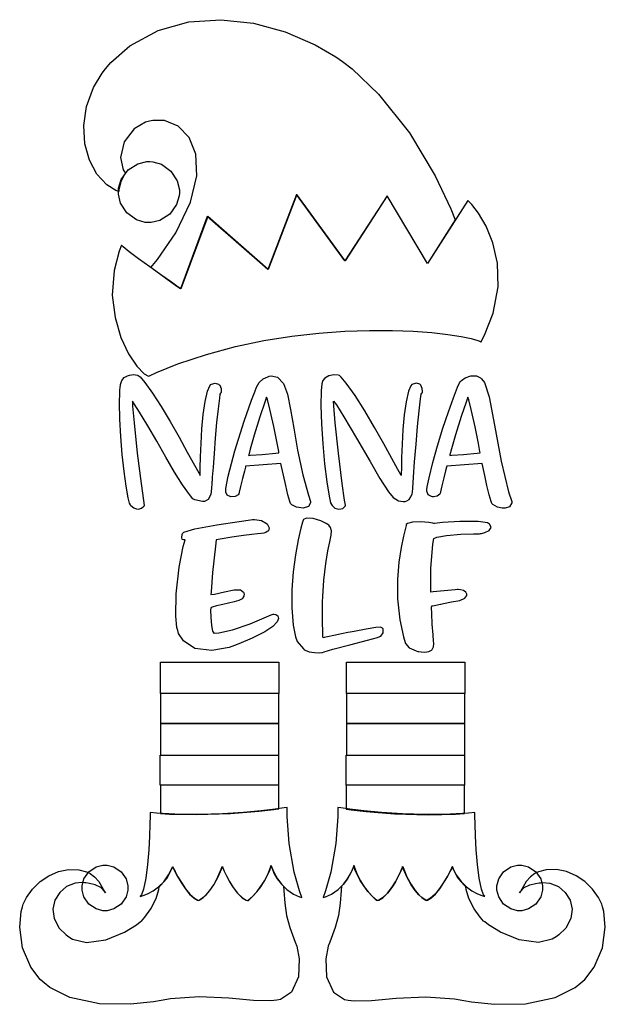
# Model space of a CAD drawing. Extents: x 2.26 to 5.25, y 0.2 to 5.22.
import ezdxf

# ---------------------------------------------------------------- set-up
doc = ezdxf.new("R2010")
doc.units = 0
doc.layers.get('0').update_dxf_attribs({"linetype": 'CONTINUOUS'})

msp = doc.modelspace()

# ---------------------------------------------------------------- linework, layer by layer
at = {"color": 95}
for points in [[(4.48753, 4.19933), (4.34581, 3.9764), (4.1396, 4.32221), (3.92503, 3.991), (3.67811, 4.32954), (3.53331, 3.94721), (3.22396, 4.21701), (3.08649, 3.84722), (3.08649, 3.84722), (3.07324, 3.85656), (3.03842, 3.88124), (2.98931, 3.91624), (2.94726, 3.9465), (2.93332, 3.9566), (2.96821, 3.99826), (3.06093, 4.13314), (3.13693, 4.28965), (3.16883, 4.42426), (3.16407, 4.5351), (3.12993, 4.62033), (3.07394, 4.67806), (3.00347, 4.70638), (2.94444, 4.70796), (2.92606, 4.70344), (2.90571, 4.69868), (2.84928, 4.66476), (2.79715, 4.59842), (2.77897, 4.51818), (2.79297, 4.45475), (2.80414, 4.43782), (2.79893, 4.43132), (2.78006, 4.39501), (2.77106, 4.354), (2.77083, 4.34517), (2.7545, 4.35053), (2.70947, 4.37858), (2.65842, 4.43306), (2.62001, 4.50439), (2.59674, 4.58854), (2.59093, 4.68132), (2.60514, 4.77865), (2.64171, 4.87631), (2.68539, 4.94868), (2.70313, 4.97017), (2.72999, 5.00293), (2.82731, 5.08751), (2.97043, 5.16644), (3.12679, 5.21018), (3.29085, 5.22174), (3.45697, 5.20421), (3.61951, 5.1606), (3.77289, 5.09407), (3.87869, 5.03179), (3.91146, 5.00765), (3.96104, 4.97108), (4.0956, 4.84196), (4.25375, 4.64372), (4.38471, 4.4254), (4.4649, 4.25706), (4.48753, 4.19933)], [(3.28228, 3.35867), (3.28537, 3.35558), (3.29215, 3.33968), (3.29269, 3.32428), (3.29269, 3.31913), (3.28961, 3.31597), (3.28651, 3.31011), (3.28353, 3.28922), (3.27675, 3.236), (3.26958, 3.16521), (3.26258, 3.08594), (3.25624, 3.00711), (3.25103, 2.93767), (3.2474, 2.88656), (3.24604, 2.86757), (3.24582, 2.86285), (3.24539, 2.85476), (3.24408, 2.8304), (3.23915, 2.79829), (3.22661, 2.77322), (3.20839, 2.76232), (3.2021, 2.76183), (3.19792, 2.76156), (3.15886, 2.77018), (3.15522, 2.77225), (3.14779, 2.77669), (3.13021, 2.79779), (3.09608, 2.84663), (3.05524, 2.91243), (3.01025, 2.98893), (2.96371, 3.06972), (2.91803, 3.14844), (2.87582, 3.21875), (2.84907, 3.26079), (2.83957, 3.27431), (2.84033, 3.24935), (2.84799, 3.16319), (2.86469, 3.00857), (2.88396, 2.85379), (2.89583, 2.76731), (2.90001, 2.74203), (2.89794, 2.73757), (2.88629, 2.72672), (2.86692, 2.72174), (2.84636, 2.72765), (2.83219, 2.74001), (2.82915, 2.74511), (2.82508, 2.75353), (2.81808, 2.78125), (2.80724, 2.84017), (2.79704, 2.9159), (2.78814, 3.00233), (2.78103, 3.09338), (2.77626, 3.183), (2.77442, 3.26514), (2.77501, 3.31657), (2.77604, 3.33365), (2.77675, 3.34006), (2.77946, 3.35915), (2.78575, 3.37939), (2.79812, 3.39481), (2.81407, 3.40381), (2.81976, 3.40554), (2.82417, 3.40713), (2.84517, 3.40989), (2.86561, 3.40685), (2.86979, 3.40554), (2.87912, 3.39806), (2.9031, 3.37044), (2.94299, 3.31569), (2.98693, 3.24707), (3.03267, 3.17031), (3.07775, 3.09099), (3.11979, 3.01492), (3.15653, 2.94769), (3.17811, 2.90826), (3.18544, 2.89513), (3.18571, 2.90479), (3.18631, 2.93371), (3.18772, 2.99046), (3.19032, 3.05908), (3.19461, 3.13331), (3.20122, 3.20676), (3.21072, 3.27322), (3.22364, 3.32628), (3.2346, 3.35297), (3.24061, 3.35969), (3.24397, 3.36182), (3.26183, 3.36703), (3.27914, 3.36182), (3.28228, 3.35867)], [(3.74897, 2.76183), (3.74897, 2.75558), (3.73785, 2.73676), (3.71078, 2.72771), (3.67731, 2.73313), (3.65315, 2.7455), (3.64686, 2.75142), (3.64318, 2.76275), (3.63346, 2.7971), (3.62196, 2.84424), (3.61068, 2.89626), (3.60113, 2.94157), (3.59793, 2.9566), (3.41769, 2.94303), (3.41613, 2.93707), (3.41097, 2.91699), (3.40164, 2.87967), (3.39176, 2.83865), (3.38531, 2.81071), (3.38336, 2.80138), (3.37972, 2.79704), (3.36399, 2.78797), (3.34169, 2.78554), (3.32329, 2.79438), (3.31565, 2.80985), (3.31565, 2.81494), (3.31586, 2.8285), (3.32915, 2.89187), (3.36313, 3.02106), (3.40978, 3.17193), (3.44726, 3.27897), (3.46149, 3.31392), (3.46431, 3.32178), (3.47336, 3.34517), (3.48708, 3.37017), (3.50726, 3.38889), (3.53043, 3.39942), (3.53851, 3.40136), (3.5485, 3.40332), (3.581, 3.39681), (3.61051, 3.36535), (3.63118, 3.30963), (3.64725, 3.23242), (3.66287, 3.13633), (3.68224, 3.02408), (3.70953, 2.89839), (3.73774, 2.79551), (3.74897, 2.76183)], [(4.26665, 3.35969), (4.26058, 3.35281), (4.24968, 3.32574), (4.23676, 3.27175), (4.22726, 3.20443), (4.22065, 3.13021), (4.21636, 3.05561), (4.21376, 2.98725), (4.21235, 2.93158), (4.21175, 2.90424), (4.21149, 2.89513), (4.20719, 2.90267), (4.19488, 2.92551), (4.16417, 2.9821), (4.1231, 3.05658), (4.07547, 3.14063), (4.02512, 3.22586), (3.97586, 3.30399), (3.93147, 3.36669), (3.90597, 3.3974), (3.89583, 3.40554), (3.88911, 3.40744), (3.86778, 3.40901), (3.84201, 3.4044), (3.8215, 3.39253), (3.81099, 3.37935), (3.80935, 3.37429), (3.80583, 3.36322), (3.80279, 3.32747), (3.80143, 3.25261), (3.80442, 3.15918), (3.81093, 3.05675), (3.82015, 2.95475), (3.83132, 2.86268), (3.84358, 2.78999), (3.85135, 2.75635), (3.85622, 2.74621), (3.85926, 2.7411), (3.87343, 2.72862), (3.89399, 2.72239), (3.91336, 2.72732), (3.92503, 2.7385), (3.92708, 2.74306), (3.9229, 2.76833), (3.91103, 2.85482), (3.89176, 3.0096), (3.87506, 3.16422), (3.8674, 3.25037), (3.86664, 3.27533), (3.88064, 3.25569), (3.91911, 3.19401), (3.98318, 3.08567), (4.05251, 2.96615), (4.10335, 2.87989), (4.12082, 2.8514), (4.12722, 2.84136), (4.14714, 2.81153), (4.17106, 2.78293), (4.197, 2.76644), (4.22125, 2.76221), (4.22917, 2.76286), (4.23199, 2.76307), (4.24046, 2.76535), (4.25168, 2.7724), (4.2615, 2.78586), (4.26758, 2.80208), (4.26878, 2.80761), (4.26899, 2.81022), (4.27046, 2.83122), (4.27447, 2.88721), (4.28022, 2.96511), (4.28722, 3.05442), (4.29492, 3.14464), (4.30274, 3.22526), (4.31017, 3.28592), (4.31326, 3.3094), (4.31668, 3.31597), (4.31976, 3.31913), (4.31976, 3.32428), (4.31922, 3.33968), (4.31244, 3.35558), (4.30935, 3.35867), (4.30621, 3.36182), (4.28917, 3.36703), (4.27056, 3.36182), (4.26665, 3.35969)], [(4.77604, 2.76183), (4.77604, 2.75532), (4.76454, 2.73579), (4.74192, 2.72846), (4.73438, 2.72846), (4.7264, 2.72846), (4.70258, 2.73329), (4.67888, 2.74701), (4.67393, 2.75142), (4.67031, 2.76269), (4.6606, 2.79682), (4.64908, 2.84347), (4.63775, 2.8954), (4.62819, 2.94135), (4.625, 2.9566), (4.44476, 2.94303), (4.44319, 2.93782), (4.43837, 2.91932), (4.42953, 2.88368), (4.41971, 2.84256), (4.41271, 2.81244), (4.41043, 2.8024), (4.40831, 2.79981), (4.39529, 2.79031), (4.37603, 2.78657), (4.37082, 2.78678), (4.36638, 2.78706), (4.34972, 2.79585), (4.34244, 2.81549), (4.34272, 2.82118), (4.34483, 2.83675), (4.35428, 2.88297), (4.37332, 2.96067), (4.39763, 3.04731), (4.42469, 3.13601), (4.45231, 3.22), (4.47803, 3.29226), (4.49957, 3.34603), (4.5096, 3.36828), (4.5146, 3.37429), (4.51937, 3.37989), (4.53776, 3.39318), (4.56668, 3.40392), (4.59631, 3.40349), (4.61692, 3.39399), (4.62185, 3.38889), (4.63678, 3.37033), (4.66, 3.2971), (4.68799, 3.15196), (4.72146, 2.96853), (4.75933, 2.8125), (4.77604, 2.76183)], [(3.43229, 2.99724), (3.44271, 2.99804), (3.50244, 3.00282), (3.5721, 3.00922), (3.58751, 3.01074), (3.58643, 3.01753), (3.57844, 3.0599), (3.56119, 3.14501), (3.54118, 3.23389), (3.52865, 3.28239), (3.52399, 3.29411), (3.51497, 3.26958), (3.49029, 3.19515), (3.46169, 3.10157), (3.44135, 3.03), (3.43306, 2.99983), (3.43229, 2.99724)], [(4.45936, 2.99724), (4.46978, 2.99804), (4.52951, 3.00282), (4.59918, 3.00922), (4.61458, 3.01074), (4.6135, 3.01725), (4.60579, 3.05886), (4.58903, 3.14307), (4.56917, 3.23199), (4.55626, 3.28136), (4.55106, 3.29411), (4.54237, 3.26992), (4.51824, 3.19646), (4.48958, 3.10271), (4.46869, 3.03043), (4.46013, 2.99983), (4.45936, 2.99724)], [(3.57607, 0.217014), (3.54688, 0.213108), (3.45742, 0.214953), (3.3316, 0.227701), (3.18067, 0.234646), (3.03429, 0.223579), (2.98643, 0.214953), (2.94764, 0.208171), (2.82992, 0.195747), (2.67085, 0.197754), (2.52035, 0.231065), (2.41792, 0.281793), (2.3896, 0.305556), (2.36957, 0.322374), (2.32058, 0.38596), (2.27849, 0.483453), (2.26432, 0.589193), (2.27181, 0.669), (2.27919, 0.694119), (2.28271, 0.706326), (2.2991, 0.741157), (2.32937, 0.784289), (2.36806, 0.821832), (2.41314, 0.852051), (2.46251, 0.873426), (2.51421, 0.884115), (2.56629, 0.882542), (2.60482, 0.872612), (2.61664, 0.867025), (2.62472, 0.863064), (2.64681, 0.846679), (2.66758, 0.822265), (2.68419, 0.79465), (2.69726, 0.772136), (2.7021, 0.764919), (2.69737, 0.772407), (2.67768, 0.791233), (2.64931, 0.805718), (2.62076, 0.812554), (2.602, 0.815104), (2.59581, 0.815972), (2.58399, 0.817817), (2.54731, 0.814671), (2.50385, 0.7972), (2.46843, 0.766982), (2.44396, 0.727322), (2.43349, 0.681586), (2.43994, 0.633029), (2.46631, 0.585069), (2.50196, 0.550022), (2.51563, 0.540961), (2.53467, 0.528375), (2.60607, 0.51199), (2.70437, 0.524576), (2.79921, 0.564128), (2.86035, 0.601508), (2.87918, 0.615994), (2.88542, 0.620714), (2.90354, 0.640625), (2.93343, 0.682671), (2.96044, 0.736436), (2.97428, 0.781033), (2.97601, 0.796169), (2.98281, 0.801921), (3.01471, 0.838271), (3.0409, 0.886556), (3.04482, 0.898275), (3.04568, 0.898275), (3.04839, 0.891439), (3.05789, 0.87321), (3.0721, 0.847168), (3.09006, 0.816894), (3.11079, 0.786025), (3.13325, 0.758137), (3.15636, 0.736708), (3.17312, 0.726779), (3.17914, 0.725369), (3.17904, 0.725478), (3.18078, 0.727593), (3.18821, 0.732206), (3.20042, 0.740776), (3.21642, 0.754937), (3.23525, 0.776258), (3.25592, 0.806369), (3.27746, 0.846897), (3.29417, 0.886014), (3.29893, 0.899306), (3.29893, 0.899306), (3.30143, 0.892904), (3.30871, 0.875651), (3.32026, 0.850857), (3.33578, 0.821724), (3.35471, 0.791396), (3.37668, 0.763075), (3.40132, 0.740018), (3.42096, 0.72781), (3.42811, 0.725369), (3.43192, 0.725369), (3.44331, 0.736817), (3.47706, 0.770833), (3.51628, 0.826878), (3.54254, 0.88444), (3.5479, 0.904514), (3.5479, 0.904514), (3.55106, 0.894803), (3.56158, 0.869792), (3.58083, 0.835558), (3.60221, 0.806858), (3.6104, 0.798286), (3.61231, 0.776747), (3.61822, 0.712076), (3.62696, 0.648546), (3.64247, 0.588542), (3.66319, 0.531575), (3.67085, 0.512858), (3.67876, 0.492947), (3.69086, 0.42844), (3.6875, 0.335667), (3.65207, 0.257542), (3.59608, 0.219889), (3.57607, 0.217014)], [(3.94168, 0.217014), (3.97081, 0.213108), (4.06028, 0.214953), (4.18604, 0.227701), (4.33703, 0.234646), (4.48335, 0.223579), (4.53125, 0.214953), (4.56999, 0.208171), (4.68778, 0.195747), (4.84685, 0.197754), (4.99735, 0.231065), (5.09978, 0.281793), (5.12815, 0.305556), (5.14811, 0.322319), (5.19706, 0.38596), (5.23915, 0.483453), (5.25336, 0.589193), (5.24588, 0.669), (5.23856, 0.694119), (5.23503, 0.706326), (5.21858, 0.741157), (5.18826, 0.784289), (5.14958, 0.821832), (5.10454, 0.852051), (5.05512, 0.873426), (5.00342, 0.884115), (4.95139, 0.882542), (4.91282, 0.872612), (4.90104, 0.867025), (4.8929, 0.863064), (4.87082, 0.846679), (4.8501, 0.822265), (4.8335, 0.79465), (4.82042, 0.772136), (4.81565, 0.764919), (4.82032, 0.772407), (4.83996, 0.791233), (4.86833, 0.805718), (4.89686, 0.812554), (4.91564, 0.815104), (4.92188, 0.815972), (4.93365, 0.817817), (4.97032, 0.814671), (5.01378, 0.7972), (5.04921, 0.766982), (5.07368, 0.727322), (5.08415, 0.681586), (5.07769, 0.633029), (5.05132, 0.585069), (5.01568, 0.550022), (5.00206, 0.540961), (4.98296, 0.528375), (4.91157, 0.51199), (4.81326, 0.524576), (4.71847, 0.564128), (4.65733, 0.601508), (4.63857, 0.615994), (4.63226, 0.620714), (4.61415, 0.640625), (4.58425, 0.682671), (4.55724, 0.736436), (4.5434, 0.781033), (4.54167, 0.796169), (4.53489, 0.801921), (4.50299, 0.838271), (4.47683, 0.886556), (4.47293, 0.898275), (4.472, 0.898275), (4.46924, 0.891439), (4.45979, 0.87321), (4.44558, 0.847168), (4.42757, 0.816894), (4.40685, 0.786025), (4.38439, 0.758137), (4.36128, 0.736708), (4.34451, 0.726725), (4.33854, 0.725369), (4.3386, 0.725424), (4.33686, 0.727593), (4.32949, 0.732206), (4.31728, 0.740776), (4.30126, 0.754937), (4.28244, 0.776258), (4.26178, 0.806369), (4.24018, 0.846897), (4.22347, 0.886014), (4.21875, 0.899306), (4.21875, 0.899306), (4.21619, 0.892904), (4.20893, 0.875651), (4.19738, 0.850857), (4.18186, 0.821724), (4.16292, 0.791396), (4.14094, 0.763075), (4.11632, 0.740018), (4.09668, 0.727756), (4.08957, 0.725369), (4.08572, 0.725369), (4.07433, 0.736817), (4.04058, 0.770833), (4.00136, 0.826878), (3.9751, 0.88444), (3.96978, 0.904514), (3.96978, 0.904514), (3.96658, 0.894803), (3.95611, 0.869792), (3.93679, 0.835558), (3.91542, 0.806858), (3.90728, 0.798286), (3.90533, 0.776747), (3.89942, 0.712076), (3.89074, 0.648546), (3.87522, 0.588542), (3.85449, 0.531575), (3.8469, 0.512858), (3.83876, 0.493001), (3.82639, 0.42844), (3.82981, 0.335667), (3.86546, 0.257542), (3.92156, 0.219889), (3.94168, 0.217014)]]:
    msp.add_lwpolyline(points, close=True, dxfattribs=at)
at = {"color": 240}
for points in [[(2.92811, 4.49724), (2.94314, 4.4969), (2.98801, 4.48346), (3.03646, 4.44879), (3.06842, 4.39854), (3.07949, 4.35297), (3.07915, 4.33783), (3.07878, 4.32281), (3.06538, 4.27794), (3.03071, 4.22954), (2.98042, 4.19754), (2.93485, 4.18647), (2.91982, 4.18679), (2.90474, 4.18718), (2.85986, 4.20063), (2.81142, 4.23525), (2.77946, 4.28554), (2.76839, 4.33111), (2.76878, 4.34619), (2.7691, 4.36128), (2.7825, 4.40614), (2.81717, 4.45454), (2.86746, 4.48654), (2.91303, 4.49761), (2.92811, 4.49724)], [(4.61774, 3.57639), (4.63688, 3.61143), (4.68044, 3.72407), (4.70617, 3.85883), (4.70329, 3.97894), (4.68007, 4.08268), (4.64492, 4.16824), (4.60612, 4.23383), (4.57206, 4.27778), (4.55697, 4.29417), (4.55106, 4.29829), (4.34581, 3.9764), (4.1396, 4.32221), (3.92393, 3.991), (3.67708, 4.32954), (3.53125, 3.94721), (3.2219, 4.21701), (3.08539, 3.84722), (3.08539, 3.84722), (3.07167, 3.85693), (3.03569, 3.88254), (2.98519, 3.91868), (2.92785, 3.96001), (2.87136, 4.00125), (2.82346, 4.03711), (2.79194, 4.06218), (2.7844, 4.07118), (2.7844, 4.07118), (2.77132, 4.0401), (2.74593, 3.94081), (2.73708, 3.81629), (2.75103, 3.70144), (2.78108, 3.59999), (2.82047, 3.51579), (2.86242, 3.45258), (2.90018, 3.41428), (2.9216, 3.40289), (2.92708, 3.40451), (2.96268, 3.42074), (3.07194, 3.46425), (3.21843, 3.51346), (3.36513, 3.553), (3.51058, 3.58376), (3.65321, 3.60656), (3.79156, 3.62229), (3.92426, 3.63172), (4.04975, 3.63579), (4.16656, 3.63531), (4.27322, 3.63118), (4.36828, 3.62418), (4.45019, 3.61518), (4.51764, 3.60508), (4.56901, 3.59467), (4.60281, 3.58485), (4.61561, 3.57958), (4.61774, 3.57639)], [(3.3604, 2.02746), (3.33279, 2.01719), (3.24442, 2.00142), (3.15756, 2.01275), (3.09993, 2.05046), (3.07514, 2.08936), (3.07189, 2.10346), (3.06717, 2.11888), (3.06201, 2.17681), (3.06287, 2.29139), (3.07753, 2.42768), (3.09885, 2.53222), (3.10938, 2.56597), (3.10732, 2.56597), (3.10118, 2.56608), (3.09424, 2.56885), (3.09119, 2.57829), (3.09338, 2.59343), (3.09478, 2.59825), (3.10232, 2.60633), (3.15776, 2.62224), (3.26992, 2.64399), (3.38379, 2.66086), (3.44217, 2.66863), (3.4521, 2.67014), (3.46338, 2.67128), (3.49826, 2.66618), (3.52707, 2.64908), (3.53792, 2.62771), (3.53347, 2.61307), (3.53022, 2.61079), (3.52778, 2.60906), (3.52013, 2.60439), (3.51042, 2.60075), (3.49756, 2.59858), (3.47825, 2.59674), (3.44894, 2.59386), (3.40642, 2.58882), (3.34711, 2.58029), (3.28749, 2.57053), (3.26768, 2.567), (3.26297, 2.535), (3.24789, 2.39996), (3.2411, 2.30089), (3.24061, 2.28678), (3.25808, 2.2895), (3.31017, 2.3004), (3.3596, 2.31119), (3.3915, 2.31158), (3.40647, 2.29932), (3.40831, 2.29411), (3.40944, 2.29053), (3.40869, 2.27832), (3.39936, 2.26617), (3.38211, 2.25683), (3.35867, 2.24935), (3.33094, 2.24283), (3.30063, 2.23643), (3.26958, 2.22917), (3.24696, 2.22276), (3.23958, 2.22017), (3.23899, 2.20801), (3.23936, 2.17128), (3.24278, 2.12983), (3.24875, 2.10124), (3.25461, 2.09088), (3.25624, 2.09099), (3.28011, 2.09218), (3.35118, 2.10732), (3.44006, 2.13775), (3.51258, 2.16878), (3.54867, 2.18446), (3.55832, 2.18679), (3.56147, 2.18713), (3.57129, 2.18517), (3.58171, 2.17806), (3.5855, 2.16553), (3.5785, 2.14779), (3.55658, 2.12494), (3.51568, 2.09722), (3.45167, 2.06467), (3.38346, 2.03603), (3.3604, 2.02746)], [(3.95107, 2.09517), (3.93989, 2.0931), (3.90653, 2.08649), (3.86692, 2.07824), (3.83469, 2.07113), (3.81793, 2.06728), (3.8125, 2.06597), (3.81233, 2.07542), (3.81125, 2.10362), (3.8099, 2.14025), (3.80925, 2.18582), (3.80994, 2.23421), (3.81044, 2.25032), (3.81131, 2.27794), (3.81668, 2.36057), (3.82622, 2.4459), (3.83703, 2.51019), (3.847, 2.55701), (3.85411, 2.59011), (3.85628, 2.61322), (3.8514, 2.62999), (3.84142, 2.64122), (3.83751, 2.6441), (3.82915, 2.65018), (3.80094, 2.66396), (3.76156, 2.67551), (3.72863, 2.67708), (3.71283, 2.67063), (3.71149, 2.66699), (3.70806, 2.65722), (3.69987, 2.62701), (3.68619, 2.56646), (3.67247, 2.4904), (3.66092, 2.40386), (3.65365, 2.31179), (3.65283, 2.21924), (3.6606, 2.13108), (3.67264, 2.07146), (3.67914, 2.0524), (3.68093, 2.0485), (3.71224, 2.01107), (3.71669, 2.00765), (3.72179, 2.00353), (3.7411, 1.99571), (3.76926, 1.99089), (3.79428, 1.9905), (3.80675, 1.99154), (3.80935, 1.99203), (3.81819, 1.99544), (3.86268, 2.00782), (3.9496, 2.03071), (4.03976, 2.05458), (4.08985, 2.06858), (4.10314, 2.07324), (4.10704, 2.07482), (4.11936, 2.09244), (4.11979, 2.11154), (4.11774, 2.11388), (4.11589, 2.11626), (4.10633, 2.12022), (4.08128, 2.11897), (4.03276, 2.11057), (3.97146, 2.09896), (3.95107, 2.09517)], [(4.66146, 2.64725), (4.65256, 2.65429), (4.60368, 2.65989), (4.51042, 2.66015), (4.42182, 2.65474), (4.38075, 2.65088), (4.37815, 2.65033), (4.37315, 2.65192), (4.35189, 2.65528), (4.31131, 2.65831), (4.26899, 2.65608), (4.24387, 2.6499), (4.23753, 2.64513), (4.23753, 2.64031), (4.2334, 2.62576), (4.22347, 2.58567), (4.21104, 2.52718), (4.1996, 2.45269), (4.19249, 2.36469), (4.19308, 2.26546), (4.20486, 2.1575), (4.22287, 2.07118), (4.23122, 2.04308), (4.23281, 2.03737), (4.25233, 2.01471), (4.28749, 1.99935), (4.29688, 1.99724), (4.30106, 1.99658), (4.31364, 1.99463), (4.3329, 1.99349), (4.35238, 1.99681), (4.36626, 2.00412), (4.36979, 2.00765), (4.37158, 2.0095), (4.37706, 2.02106), (4.37836, 2.03629), (4.37815, 2.03993), (4.37706, 2.04986), (4.37429, 2.08143), (4.37017, 2.13672), (4.3674, 2.19097), (4.36692, 2.22092), (4.36774, 2.22949), (4.3724, 2.23031), (4.41146, 2.23813), (4.41461, 2.23888), (4.4279, 2.24192), (4.46821, 2.24946), (4.51004, 2.25782), (4.53717, 2.26867), (4.54688, 2.28228), (4.54688, 2.28678), (4.54688, 2.29004), (4.54215, 2.29964), (4.53022, 2.30761), (4.51432, 2.31168), (4.50201, 2.31282), (4.49794, 2.31282), (4.48643, 2.31207), (4.37418, 2.30165), (4.36356, 2.30035), (4.36274, 2.31782), (4.36219, 2.42042), (4.37315, 2.54486), (4.37815, 2.57324), (4.39318, 2.57981), (4.44276, 2.58963), (4.5165, 2.59565), (4.58068, 2.597), (4.61143, 2.59776), (4.61664, 2.59928), (4.62224, 2.59928), (4.639, 2.60357), (4.65972, 2.61469), (4.67008, 2.6301), (4.66482, 2.64447), (4.66146, 2.64725)], [(3.63021, 1.20036), (3.63021, 1.20036), (3.61388, 1.19786), (3.56814, 1.19146), (3.4974, 1.18305), (3.40636, 1.17448), (3.29953, 1.16748), (3.18147, 1.1639), (3.05686, 1.16558), (2.96175, 1.17112), (2.93024, 1.17432), (2.93024, 1.17025), (2.93007, 1.15793), (2.92925, 1.11551), (2.92725, 1.05474), (2.92339, 0.983453), (2.91726, 0.909289), (2.90821, 0.840061), (2.89567, 0.783475), (2.88519, 0.754775), (2.87918, 0.747233), (2.87935, 0.746853), (2.88476, 0.747993), (2.89931, 0.752388), (2.92042, 0.761176), (2.94581, 0.775119), (2.97314, 0.795031), (3.00011, 0.821669), (3.02442, 0.855849), (3.03999, 0.887315), (3.04372, 0.898275), (3.04372, 0.898275), (3.04699, 0.89171), (3.05621, 0.873643), (3.07032, 0.847601), (3.08826, 0.817275), (3.10906, 0.786296), (3.13163, 0.758247), (3.155, 0.736763), (3.17199, 0.726725), (3.17811, 0.725369), (3.178, 0.725532), (3.18001, 0.727593), (3.18761, 0.732206), (3.19982, 0.740776), (3.21571, 0.754937), (3.23443, 0.776258), (3.25499, 0.806369), (3.27647, 0.846897), (3.29312, 0.886014), (3.2979, 0.899306), (3.2979, 0.899306), (3.3004, 0.893175), (3.30767, 0.876085), (3.31922, 0.851346), (3.33475, 0.822103), (3.35368, 0.791667), (3.37565, 0.763237), (3.40028, 0.740072), (3.41992, 0.72781), (3.42708, 0.725369), (3.42708, 0.725369), (3.43087, 0.727919), (3.44125, 0.736219), (3.45643, 0.750271), (3.47483, 0.770019), (3.49474, 0.795356), (3.51449, 0.826281), (3.53244, 0.862685), (3.54394, 0.893881), (3.54688, 0.904514), (3.54688, 0.904514), (3.5485, 0.899035), (3.55399, 0.884115), (3.56392, 0.862414), (3.579, 0.836426), (3.59988, 0.808757), (3.62728, 0.781956), (3.66178, 0.758518), (3.69319, 0.744249), (3.70415, 0.740994), (3.70415, 0.740994), (3.692, 0.775011), (3.66558, 0.87066), (3.63997, 1.01638), (3.62944, 1.15446), (3.63021, 1.20036)], [(3.81353, 0.740994), (3.82438, 0.744249), (3.85558, 0.758518), (3.88992, 0.781956), (3.91732, 0.808757), (3.93826, 0.836426), (3.95344, 0.862414), (3.96349, 0.884115), (3.96907, 0.899035), (3.97081, 0.904514), (3.97081, 0.904514), (3.97368, 0.893881), (3.98519, 0.862685), (4.00315, 0.826281), (4.02289, 0.795356), (4.04281, 0.770019), (4.06119, 0.750271), (4.07639, 0.736219), (4.08675, 0.727919), (4.0906, 0.725369), (4.0906, 0.725369), (4.0976, 0.72781), (4.11708, 0.740018), (4.14154, 0.763075), (4.16347, 0.791396), (4.18251, 0.821724), (4.19814, 0.850857), (4.20979, 0.875651), (4.21718, 0.892904), (4.21978, 0.899306), (4.21978, 0.899306), (4.22444, 0.886014), (4.24083, 0.846897), (4.26204, 0.806532), (4.2825, 0.776531), (4.30117, 0.755317), (4.31711, 0.741265), (4.32949, 0.732639), (4.33729, 0.727919), (4.33968, 0.725749), (4.33957, 0.725369), (4.34565, 0.726725), (4.36268, 0.736763), (4.38607, 0.758247), (4.40864, 0.786296), (4.42942, 0.817275), (4.44732, 0.847601), (4.46143, 0.873643), (4.47065, 0.89171), (4.47396, 0.898275), (4.47396, 0.898275), (4.4776, 0.887369), (4.49294, 0.855903), (4.51708, 0.821832), (4.54406, 0.795301), (4.57146, 0.775499), (4.59694, 0.761664), (4.61822, 0.752821), (4.63286, 0.748318), (4.63829, 0.747017), (4.63857, 0.747233), (4.63249, 0.754829), (4.62196, 0.783529), (4.60949, 0.840224), (4.60042, 0.90956), (4.59424, 0.983832), (4.59044, 1.05523), (4.58843, 1.11594), (4.58762, 1.15826), (4.58751, 1.1703), (4.58751, 1.17432), (4.55593, 1.17112), (4.46078, 1.16558), (4.33615, 1.1639), (4.2181, 1.16748), (4.11128, 1.17448), (4.02024, 1.18305), (3.94949, 1.19146), (3.90375, 1.19786), (3.88747, 1.20036), (3.88747, 1.20036), (3.88818, 1.15446), (3.87765, 1.01638), (3.85206, 0.87066), (3.82563, 0.775011), (3.81353, 0.740994), (3.81353, 0.740994)], [(2.69997, 0.906575), (2.71132, 0.906575), (2.74544, 0.897461), (2.78256, 0.872504), (2.80751, 0.835394), (2.81668, 0.801324), (2.81668, 0.789931), (2.81668, 0.778592), (2.80751, 0.744521), (2.78256, 0.707411), (2.74544, 0.682454), (2.71132, 0.673286), (2.69997, 0.673286), (2.68858, 0.673286), (2.65451, 0.682454), (2.6174, 0.707411), (2.59244, 0.744521), (2.58333, 0.778592), (2.58333, 0.789931), (2.58333, 0.801324), (2.59244, 0.835394), (2.6174, 0.872504), (2.65451, 0.897461), (2.68858, 0.906575), (2.69997, 0.906575)], [(4.81668, 0.906575), (4.82801, 0.906575), (4.86208, 0.897461), (4.89919, 0.872504), (4.92415, 0.835394), (4.93332, 0.801324), (4.93332, 0.789931), (4.93332, 0.778592), (4.92415, 0.744521), (4.89919, 0.707411), (4.86208, 0.682454), (4.82801, 0.673286), (4.81668, 0.673286), (4.80528, 0.673286), (4.77115, 0.682454), (4.73406, 0.707411), (4.7091, 0.744521), (4.69997, 0.778592), (4.69997, 0.789931), (4.69997, 0.801324), (4.7091, 0.835394), (4.73406, 0.872504), (4.77115, 0.897461), (4.80528, 0.906575), (4.81668, 0.906575)]]:
    msp.add_lwpolyline(points, close=True, dxfattribs=at)
at = {"color": 0}
for points in [[(2.98232, 1.94303), (3.58649, 1.94303), (3.58649, 1.78157), (2.98232, 1.78157), (2.98232, 1.94303)], [(3.93229, 1.94303), (4.53646, 1.94303), (4.53646, 1.78157), (3.93229, 1.78157), (3.93229, 1.94303)], [(2.98232, 1.46804), (3.58649, 1.46804), (3.58649, 1.62847), (2.98232, 1.62847), (2.98232, 1.46804)], [(3.93229, 1.46804), (4.53646, 1.46804), (4.53646, 1.62847), (3.93229, 1.62847), (3.93229, 1.46804)], [(2.98232, 1.17014), (3.02843, 1.16667), (3.16749, 1.1639), (3.33979, 1.16949), (3.48443, 1.18115), (3.56119, 1.18967), (3.58649, 1.19303), (3.58649, 1.31494), (2.98232, 1.31494), (2.98232, 1.17014)], [(4.53543, 1.31391), (3.93126, 1.31391), (3.93126, 1.192), (3.95622, 1.18864), (4.03267, 1.18012), (4.17708, 1.16846), (4.34961, 1.16287), (4.4891, 1.16564), (4.53543, 1.16911), (4.53543, 1.31391)]]:
    msp.add_lwpolyline(points, close=True, dxfattribs=at)
at = {"color": 7}
for points in [[(2.98232, 1.78157), (2.98232, 1.62847), (3.58649, 1.62847), (3.58649, 1.78157), (2.98232, 1.78157)], [(3.93229, 1.78157), (3.93229, 1.62847), (4.53646, 1.62847), (4.53646, 1.78157), (3.93229, 1.78157)], [(3.58539, 1.46804), (3.58539, 1.31494), (2.98122, 1.31494), (2.98122, 1.46804), (3.58539, 1.46804)], [(4.53543, 1.46804), (4.53543, 1.31494), (3.93126, 1.31494), (3.93126, 1.46804), (4.53543, 1.46804)]]:
    msp.add_lwpolyline(points, close=True, dxfattribs=at)

doc.saveas('drawing.dxf')
